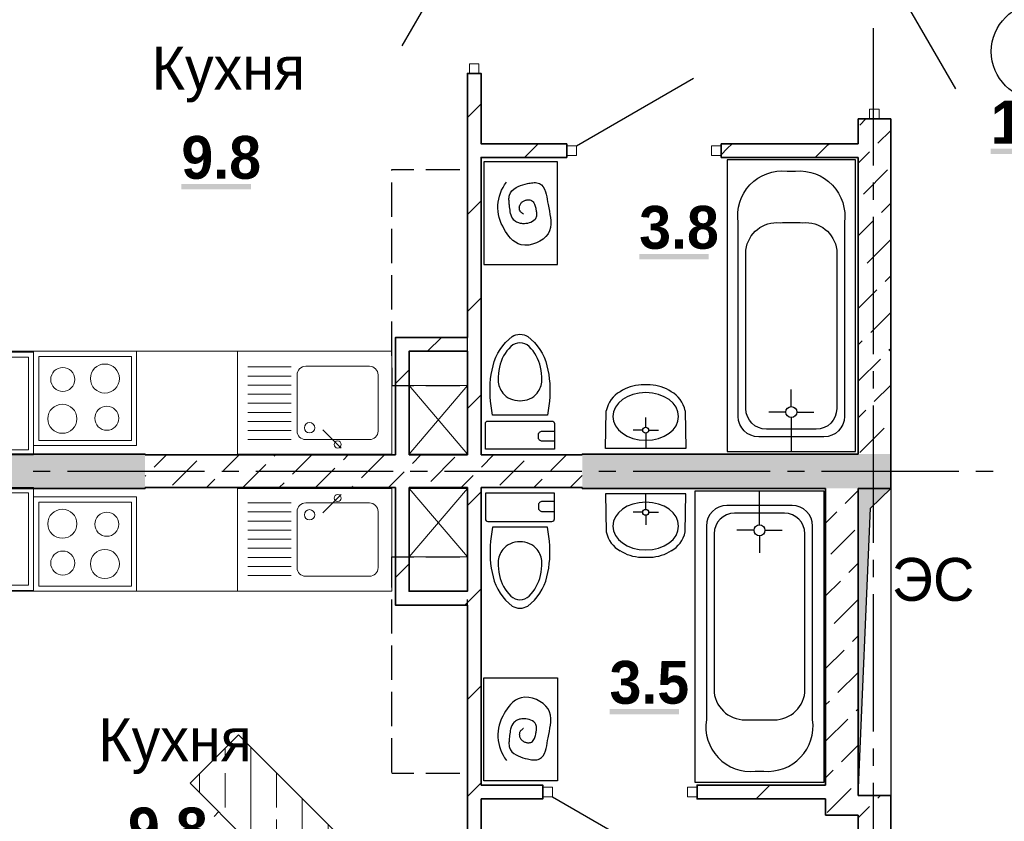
# Model space of a CAD drawing. Header units: millimetres. Extents: x 259029 to 2494469, y -731578 to -57567.
# Tile 186 of 252: x 462884 to 468628, y -579469 to -574794. Entities that reach past the tile are written whole.
import ezdxf
from ezdxf import colors
from ezdxf.entities.mleader import LeaderData, LeaderLine
from ezdxf.math import Vec2, Vec3

# ---------------------------------------------------------------- set-up
doc = ezdxf.new("R2010")
doc.units = ezdxf.units.MM
for name, color, linetype in [('PDF _Геометрия', 7, 'Continuous'), ('PDF _Сплошная заливка', 7, 'Continuous'), ('PDF _Текст', 7, 'Continuous')]:
    doc.layers.add(name, color=color, linetype=linetype)
for name, color, linetype, lineweight in [('РАЗРЕЗЫ', 10, 'Continuous', 60), ('Символы 0.20', 1, 'Continuous', 20), ('Стена', 7, 'Continuous', 50), ('Стена_ бетон несущ.', 253, 'Continuous', 70)]:
    doc.layers.add(name, color=color, linetype=linetype, lineweight=lineweight)
doc.styles.add('PDF Century Gothic', font='GOTHIC.TTF')
doc.styles.add('PDF Century Gothic Bold', font='GOTHICB.TTF')
doc.styles.add('ГОСТ', font='GOST_Common.ttf')

# ---------------------------------------------------------------- blocks, each defined once
blk = doc.blocks.new('_None')
blk = doc.blocks.new('ааапп')
at = {"layer": 'Стена_ бетон несущ.', "linetype": 'Continuous', "lineweight": 13}
h = blk.add_hatch(dxfattribs=at)
h.set_pattern_fill('__________7', color=9, scale=100, style=0, pattern_type=2)
h.set_pattern_definition([(45, (604713.32, -620324.9), (-212.132, 212.132), []), (45, (604607.25, -620218.84), (-212.132, 212.132), [200, -70])])
h.paths.add_polyline_path([(616730, -562639), (616730, -563439), (617130, -563439), (617130, -562639)], flags=0)
at = {"layer": 'Стена', "color": 7, "linetype": 'Continuous', "lineweight": 13}
blk.add_line((616693, -562874.5), (616730, -562874.5), dxfattribs=at)
at = {"layer": 'Стена_ бетон несущ.', "color": 9, "linetype": 'Continuous', "lineweight": 25}
for p, q in [((616730, -562639), (616730, -563439)), ((616730, -562639), (617130, -562639)), ((617130, -563439), (617130, -562639))]:
    blk.add_line(p, q, dxfattribs=at)
at = {"layer": 'Символы 0.20'}
ml = blk.add_multileader_mtext('Standard', dxfattribs=at)
ml.set_content('7(л.6)', color=256, style='ГОСТ')
ml.set_leader_properties(color=256, linetype='ByLayer', lineweight=-1)
ml.set_arrow_properties(name='NONE')
ml.build(insert=Vec2(0, 0))
ml.multileader.update_dxf_attribs({"text_left_attachment_type": 6, "text_right_attachment_type": 6, "dogleg_length": 0.25, "arrow_head_size": 200, "scale": 100})
ctx = ml.context
ctx.base_point, ctx.scale, ctx.char_height, ctx.arrow_head_size, ctx.landing_gap_size, ctx.plane_origin = Vec3(614110.1, -566038.8), 100, 250, 200, 25, Vec3(615324.2, -568173.2)
ctx.left_attachment, ctx.right_attachment = 6, 6
notes = []
notes.append((ctx, [(0, (1, 1, 0), (614085.1, -566038.8), (1, 0), 25, [(0, [(614013.3, -566718.2)], 0, [])])]))
ctx.mtext.insert, ctx.mtext.width, ctx.mtext.flow_direction = Vec3(614135.1, -565738.8), 792.21, 5
ml = blk.add_multileader_mtext('Standard', dxfattribs=at)
ml.set_content('9(л.9)', color=256, style='ГОСТ')
ml.set_leader_properties(color=256, linetype='ByLayer', lineweight=-1)
ml.set_arrow_properties(name='NONE')
ml.build(insert=Vec2(0, 0))
ml.multileader.update_dxf_attribs({"text_left_attachment_type": 6, "text_right_attachment_type": 6, "dogleg_length": 0.25, "arrow_head_size": 200, "scale": 100})
ctx = ml.context
ctx.base_point, ctx.scale, ctx.char_height, ctx.arrow_head_size, ctx.landing_gap_size, ctx.plane_origin = Vec3(612576, -566882.5), 100, 250, 200, 25, Vec3(613790.1, -569016.9)
ctx.left_attachment, ctx.right_attachment = 6, 6
notes.append((ctx, [(0, (1, 1, 0), (612551, -566882.5), (1, 0), 25, [(0, [(612479.2, -567561.9)], 0, [])])]))
ctx.mtext.insert, ctx.mtext.width, ctx.mtext.flow_direction = Vec3(612601, -566582.5), 792.21, 5
ml = blk.add_multileader_mtext('Standard', dxfattribs=at)
ml.set_content('9(л.9)', color=256, style='ГОСТ')
ml.set_leader_properties(color=256, linetype='ByLayer', lineweight=-1)
ml.set_arrow_properties(name='NONE')
ml.build(insert=Vec2(0, 0))
ml.multileader.update_dxf_attribs({"text_left_attachment_type": 6, "text_right_attachment_type": 6, "dogleg_length": 0.25, "arrow_head_size": 200, "scale": 100})
ctx = ml.context
ctx.base_point, ctx.scale, ctx.char_height, ctx.arrow_head_size, ctx.landing_gap_size, ctx.plane_origin = Vec3(613380, -569466.9), 100, 250, 200, 25, Vec3(611024.5, -571187.9)
ctx.left_attachment, ctx.right_attachment = 6, 6
notes.append((ctx, [(1, (1, 1, 0), (613355, -569466.9), (1, 0), 25, [(0, [(612832.1, -569802.7)], 0, [])])]))
ctx.mtext.insert, ctx.mtext.width, ctx.mtext.flow_direction = Vec3(613405, -569166.9), 792.21, 5
ml = blk.add_multileader_mtext('Standard', dxfattribs=at)
ml.set_content('по7(л.6)', color=256, style='ГОСТ')
ml.set_leader_properties(color=256, linetype='ByLayer', lineweight=-1)
ml.set_arrow_properties(name='NONE')
ml.build(insert=Vec2(0, 0))
ml.multileader.update_dxf_attribs({"text_left_attachment_type": 6, "text_right_attachment_type": 6, "dogleg_length": 0.25, "arrow_head_size": 200, "scale": 100})
ctx = ml.context
ctx.base_point, ctx.scale, ctx.char_height, ctx.arrow_head_size, ctx.landing_gap_size, ctx.plane_origin = Vec3(609782.7, -570717.4), 100, 250, 200, 25, Vec3(612513.4, -570395.2)
ctx.left_attachment, ctx.right_attachment = 6, 6
notes.append((ctx, [(1, (1, 1, 0), (610957.7, -570717.4), (-1, 0), 25, [(0, [(611147.2, -569654.4)], 0, [])])]))
ctx.mtext.insert, ctx.mtext.width, ctx.mtext.defined_height, ctx.mtext.flow_direction = Vec3(609807.7, -570417.4), 1094.387, 742.8, 5
ml = blk.add_multileader_mtext('Standard', dxfattribs=at)
ml.set_content('по 8 2(л.6)', color=256, style='ГОСТ')
ml.set_leader_properties(color=256, linetype='ByLayer', lineweight=-1)
ml.set_arrow_properties(name='NONE')
ml.build(insert=Vec2(0, 0))
ml.multileader.update_dxf_attribs({"text_left_attachment_type": 6, "text_right_attachment_type": 6, "dogleg_length": 0.25, "arrow_head_size": 200, "scale": 100})
ctx = ml.context
ctx.base_point, ctx.scale, ctx.char_height, ctx.arrow_head_size, ctx.landing_gap_size, ctx.plane_origin = Vec3(614087, -570266.1), 100, 250, 200, 25, Vec3(615301.2, -572400.6)
ctx.left_attachment, ctx.right_attachment = 6, 6
notes.append((ctx, [(0, (1, 1, 0), (614062, -570266.1), (1, 0), 25, [(0, [(613990.2, -570945.5)], 0, [])])]))
ctx.mtext.insert, ctx.mtext.width, ctx.mtext.flow_direction = Vec3(614112, -569966.1), 792.21, 5
ml = blk.add_multileader_mtext('Standard', dxfattribs=at)
ml.set_content('4(л.6)', color=256, style='ГОСТ')
ml.set_leader_properties(color=256, linetype='ByLayer', lineweight=-1)
ml.set_arrow_properties(name='NONE')
ml.build(insert=Vec2(0, 0))
ml.multileader.update_dxf_attribs({"text_left_attachment_type": 6, "text_right_attachment_type": 6, "dogleg_length": 0.25, "arrow_head_size": 200, "scale": 100})
ctx = ml.context
ctx.base_point, ctx.scale, ctx.char_height, ctx.arrow_head_size, ctx.landing_gap_size, ctx.plane_origin = Vec3(611257.3, -571855.8), 100, 250, 200, 25, Vec3(612471.5, -574008.5)
ctx.left_attachment, ctx.right_attachment = 6, 6
notes.append((ctx, [(0, (1, 1, 0), (611232.3, -571855.8), (1, 0), 25, [(0, [(611050.1, -572508.2)], 0, [])])]))
ctx.mtext.insert, ctx.mtext.width, ctx.mtext.defined_height, ctx.mtext.flow_direction = Vec3(611282.3, -571555.8), 1018.139, 759.8, 5
for ctx, leaders in notes:
    for number, flags, end, landing, length, lines in leaders:
        leader = LeaderData()
        leader.index, (leader.has_last_leader_line, leader.has_dogleg_vector, leader.attachment_direction) = number, flags
        leader.last_leader_point, leader.dogleg_vector, leader.dogleg_length = Vec3(end), Vec3(landing), length
        for number, points, colour, breaks in lines:
            line = LeaderLine()
            line.index, line.vertices, line.color, line.breaks = number, Vec3.list(points), colors.encode_raw_color(colour), breaks
            leader.lines.append(line)
        ctx.leaders.append(leader)

msp = doc.modelspace()

# ---------------------------------------------------------------- linework, layer by layer
at = {"layer": 'PDF _Геометрия', "lineweight": 25}
for points in [[(465507.7, -574263.7), (465113.7, -574946.1)], [(467898.7, -574428.7), (468342.7, -575197.7)], [(467865.7, -575644.4), (467865.7, -574844.4)], [(466131.7, -575529.6), (466814.2, -575135.6)], [(467010.7, -575612.3), (467010.7, -577312.3), (467760.7, -577312.3), (467760.7, -575612.3), (467010.7, -575612.3)], [(465055.7, -575674.4), (465055.7, -575667.6), (465182.7, -575667.6)], [(465252.7, -575667.6), (465452.7, -575667.6)], [(465495.7, -575674.4), (465495.7, -575667.6)], [(465055.7, -575944.4), (465055.7, -575744.4)], [(465495.7, -575944.4), (465495.7, -575744.4)], [(467865.7, -575844.4), (467865.7, -575744.4)], [(467865.7, -576744.4), (467865.7, -575944.4)], [(465055.7, -576214.4), (465055.7, -576014.4)], [(465495.7, -576214.4), (465495.7, -576014.4)], [(465055.7, -576484.4), (465055.7, -576284.4)], [(465495.7, -576484.4), (465495.7, -576284.4)], [(465055.7, -576754.4), (465055.7, -576554.4)], [(465495.7, -576754.4), (465495.7, -576554.4)], [(465055.7, -576824.4), (465055.7, -576927.6), (465182.7, -576927.6)], [(465495.7, -576927.6), (465495.7, -576824.4)], [(467865.7, -576944.4), (467865.7, -576844.4)], [(465252.7, -576927.6), (465452.7, -576927.6)], [(467385.7, -577050.3), (467385.7, -576950.3)], [(466766.7, -577074.9), (466770.2, -577295.4), (466302.4, -577295.4), (466305.8, -577074.9)], [(467865.7, -577844.4), (467865.7, -577044.4)], [(466536.3, -577171), (466536.3, -577114.3)], [(467353.7, -577082.3), (467253.7, -577082.3)], [(467385.7, -577114.3), (467385.7, -577312.3)], [(467417.7, -577082.3), (467517.7, -577082.3)], [(466519.1, -577188.2), (466462.4, -577188.2)], [(466553.5, -577188.2), (466610.2, -577188.2)], [(466536.3, -577205.4), (466536.3, -577295.4)], [(462962.7, -577427.5), (463062.7, -577427.5)], [(463162.7, -577427.5), (463962.7, -577427.5)], [(464062.7, -577427.5), (464162.7, -577427.5)], [(464262.7, -577427.5), (465062.7, -577427.5)], [(465162.7, -577427.5), (465262.7, -577427.5)], [(465362.7, -577427.5), (466162.7, -577427.5)], [(466262.7, -577427.5), (466362.7, -577427.5)], [(466462.7, -577427.5), (467262.7, -577427.5)], [(467362.7, -577427.5), (467462.7, -577427.5)], [(467562.7, -577427.5), (468362.7, -577427.5)], [(468462.7, -577427.5), (468562.7, -577427.5)], [(467775.7, -579317.5), (467775.7, -577527.5), (467965.7, -577527.5), (467965.7, -579317.5), (467775.7, -579317.5), (467848.4, -577643.1), (467965.7, -577527.5)], [(466766.7, -577780.2), (466770.2, -577559.7), (466302.4, -577559.7), (466305.8, -577780.2)], [(466536.3, -577649.7), (466536.3, -577559.7)], [(467200.1, -577739.8), (467200.1, -577541.8)], [(466519.1, -577666.9), (466462.4, -577666.9)], [(466536.3, -577684.1), (466536.3, -577740.8)], [(466553.5, -577666.9), (466610.2, -577666.9)], [(467168.1, -577771.8), (467068.1, -577771.8)], [(467200.1, -577803.8), (467200.1, -577903.8)], [(467232.1, -577771.8), (467332.1, -577771.8)], [(465055.7, -578104.4), (465055.7, -577927.4), (465182.7, -577927.4)], [(465252.7, -577927.4), (465452.7, -577927.4)], [(465495.7, -578104.4), (465495.7, -577927.4)], [(467865.7, -578044.4), (467865.7, -577944.4)], [(467865.7, -578944.4), (467865.7, -578144.4)], [(465055.7, -578374.4), (465055.7, -578174.4)], [(465495.7, -578374.4), (465495.7, -578174.4)], [(465055.7, -578644.4), (465055.7, -578444.4)], [(465495.7, -578644.4), (465495.7, -578444.4)], [(465055.7, -578914.4), (465055.7, -578714.4)], [(465495.7, -578914.4), (465495.7, -578714.4)], [(465055.7, -579184.4), (465055.7, -578984.4)], [(465495.7, -579184.4), (465495.7, -578984.4)], [(467865.7, -579144.4), (467865.7, -579044.4)], [(465055.7, -579187.4), (465182.7, -579187.4)], [(465252.7, -579187.4), (465452.7, -579187.4)], [(467865.7, -580044.4), (467865.7, -579244.4)], [(465991.7, -579325.6), (466674.2, -579719.6)]]:
    msp.add_lwpolyline(points, dxfattribs=at)
at = {"layer": 'PDF _Геометрия', "lineweight": 13}
for points in [[(465507.7, -575051.7), (465507.7, -575107.6), (465563.7, -575107.6), (465563.7, -575051.7)], [(467898.7, -575316.6), (467898.7, -575372.6), (467842.7, -575372.6), (467842.7, -575316.6)], [(466075.7, -575529.6), (466131.7, -575529.6), (466131.7, -575585.6), (466075.7, -575585.6)], [(466919.7, -575529.6), (466975.7, -575529.6), (466975.7, -575585.6), (466919.7, -575585.6)], [(462365.7, -576732.5), (462365.7, -577332.5), (462965.7, -577332.5), (462965.7, -576732.5)], [(464155.7, -577327.5), (465055.7, -577327.5), (465055.7, -576727.5), (464155.7, -576727.5)], [(462395.7, -577302.5), (462395.7, -576762.5), (462935.7, -576762.5), (462935.7, -577302.5)], [(462995.7, -577247.5), (462995.7, -576757.5), (463535.7, -576757.5), (463535.7, -577247.5)], [(462365.7, -578122.5), (462365.7, -577522.5), (462965.7, -577522.5), (462965.7, -578122.5)], [(464155.7, -577527.5), (465055.7, -577527.5), (465055.7, -578127.5), (464155.7, -578127.5)], [(462395.7, -577552.5), (462395.7, -578092.5), (462935.7, -578092.5), (462935.7, -577552.5)], [(462995.7, -577607.5), (462995.7, -578097.5), (463535.7, -578097.5), (463535.7, -577607.5)], [(465991.7, -579325.6), (465935.7, -579325.6), (465935.7, -579269.6), (465991.7, -579269.6)], [(466835.7, -579325.6), (466779.7, -579325.6), (466779.7, -579269.6), (466835.7, -579269.6)]]:
    msp.add_lwpolyline(points, close=True, dxfattribs=at)
at = {"layer": 'PDF _Геометрия', "lineweight": 35}
for points in [[(466075.7, -575517.6), (465575.7, -575517.6), (465575.7, -575107.6), (465495.7, -575107.6), (465495.7, -576647.7), (465155.7, -576647.7), (465075.7, -576647.7), (465075.7, -577332.6)], [(465495.7, -575364.5), (465575.7, -575284.5)], [(465828.5, -575597.5), (465838, -575588), (465908.5, -575517.5)], [(466075.7, -575517.6), (466075.7, -575597.6)], [(466975.7, -575581.6), (467012.1, -575545.3), (467039.9, -575517.5)], [(466975.7, -575597.6), (466975.7, -575517.6)], [(467775.7, -575517.6), (466975.7, -575517.6)], [(467525.5, -575597.5), (467599.1, -575523.9), (467605.5, -575517.5)], [(465575.7, -577332.6), (465575.7, -575597.6), (466075.7, -575597.6)], [(466975.7, -575597.6), (467775.7, -575597.6)], [(465495.7, -575930.2), (465575.7, -575850.2)], [(465495.7, -576495.9), (465575.7, -576415.9)], [(465264.1, -576727.6), (465344.1, -576647.6)], [(465155.7, -577332.6), (465155.7, -576727.7), (465495.7, -576727.7), (465495.7, -577332.6)], [(465075.7, -576915.9), (465155.7, -576835.9)], [(465495.7, -577061.6), (465575.7, -576981.6)], [(463615.7, -577332.6), (463615.7, -577327.6), (462365.8, -577327.6)], [(467775.7, -577327.6), (466165.7, -577327.6), (466165.7, -577332.6)], [(467775.7, -577527.6), (467965.7, -577527.6), (467965.7, -577327.6)], [(462365.8, -577527.6), (463615.7, -577527.6), (463615.7, -577522.6)], [(465575.7, -579337.6), (465575.7, -579747.6), (465495.7, -579747.6), (465495.7, -578207.6), (465155.7, -578207.6), (465075.7, -578207.6), (465075.7, -577522.6)], [(465495.7, -577522.6), (465495.7, -578127.6), (465155.7, -578127.6), (465155.7, -577522.6)], [(465575.7, -579257.6), (465575.7, -577522.6)], [(466165.7, -577522.6), (466165.7, -577527.6), (467585.7, -577527.6)], [(465498.3, -577624.8), (465575.7, -577547.3)], [(465075.7, -578047.3), (465155.7, -577967.3)], [(465481.3, -578207.4), (465495.7, -578193), (465512, -578176.7), (465575.7, -578113)], [(465495.7, -578758.7), (465525.7, -578728.7), (465575.7, -578678.7)], [(465495.7, -579324.3), (465539.4, -579280.7), (465575.7, -579244.3)], [(465575.7, -579257.6), (465935.7, -579257.6), (465935.7, -579337.6), (465575.7, -579337.6)], [(467585.7, -579337.6), (466835.7, -579337.6), (466835.7, -579257.6), (467585.7, -579257.6)], [(467179.7, -579337.5), (467259.7, -579257.5)]]:
    msp.add_lwpolyline(points, dxfattribs=at)
at = {"layer": 'PDF _Геометрия', "color": 191, "lineweight": 35, "true_color": 0xc8aaf2}
for points in [[(467775.7, -575517.6), (467775.7, -575372.6), (467965.7, -575372.6), (467965.7, -577327.6)], [(467785.1, -575408.7), (467821.2, -575372.5)], [(467891.2, -575514.7), (467965.7, -575440.1)], [(467775.7, -575630.1), (467841.7, -575564.2)], [(467775.7, -575597.6), (467775.7, -577327.6)], [(467806.3, -575811.7), (467947.7, -575670.3)], [(467912.4, -575917.8), (467965.7, -575864.4)], [(467775.7, -576054.4), (467862.9, -575967.3)], [(467827.5, -576214.8), (467965.7, -576076.5)], [(467775.7, -576266.5), (467778, -576264.3)], [(467933.6, -576320.8), (467965.7, -576288.7)], [(467775.7, -576478.7), (467884.1, -576370.3)], [(467848.7, -576617.8), (467965.7, -576500.8)], [(467775.7, -576690.8), (467799.2, -576667.3)], [(467954.8, -576723.9), (467965.7, -576712.9)], [(467775.7, -576902.9), (467905.3, -576773.4)], [(467869.9, -577020.9), (467965.7, -576925.1)], [(467775.7, -577115.1), (467820.4, -577070.4)], [(467785.1, -577317.8), (467926.5, -577176.4)], [(465075.7, -577332.6), (463615.7, -577332.6)], [(463669.7, -577402.7), (463739.9, -577332.5)], [(464072.8, -577423.9), (464164.2, -577332.5)], [(464369.8, -577339.1), (464376.3, -577332.5)], [(464475.8, -577445.1), (464588.5, -577332.5)], [(464772.8, -577360.3), (464800.6, -577332.5)], [(464878.9, -577466.3), (465012.7, -577332.5)], [(465495.7, -577332.6), (465155.7, -577332.6)], [(465175.9, -577381.5), (465224.9, -577332.5)], [(465281.9, -577487.5), (465423.4, -577346.1)], [(466165.7, -577332.6), (465575.7, -577332.6)], [(465578.9, -577402.7), (465649.1, -577332.5)], [(465982, -577423.9), (466073.4, -577332.5)], [(463775.8, -577508.8), (463917.2, -577367.3)], [(464186.3, -577522.5), (464320.3, -577388.6)], [(464610.6, -577522.5), (464723.3, -577409.8)], [(465685, -577508.8), (465826.4, -577367.3)], [(463615.7, -577456.7), (463620.2, -577452.2)], [(463974.2, -577522.5), (464023.3, -577473.4)], [(465034.9, -577522.5), (465126.4, -577431)], [(465459.1, -577522.5), (465529.4, -577452.2)], [(465883.4, -577522.5), (465932.5, -577473.4)], [(466095.5, -577522.5), (466165.7, -577452.3)], [(463615.7, -577522.6), (465075.7, -577522.6)], [(464398.5, -577522.5), (464426.3, -577494.6)], [(464822.7, -577522.5), (464829.4, -577515.8)], [(465155.7, -577522.6), (465495.7, -577522.6)], [(465575.7, -577522.6), (466165.7, -577522.6)], [(467585.7, -577527.6), (467585.7, -579257.6)], [(467775.7, -577527.6), (467775.7, -579317.6), (467965.7, -579317.6), (467965.7, -579622.6), (467775.7, -579622.6), (467775.7, -579432.6)], [(467700.2, -577614.8), (467775.7, -577539.3)], [(467585.7, -577729.3), (467650.7, -577664.3)], [(467615.4, -577911.8), (467756.8, -577770.4)], [(467721.4, -578017.9), (467775.7, -577963.6)], [(467585.7, -578153.6), (467672, -578067.4)], [(467636.6, -578314.9), (467775.7, -578175.7)], [(467585.7, -578365.7), (467587.1, -578364.4)], [(467742.7, -578420.9), (467775.7, -578387.9)], [(467585.7, -578577.8), (467693.2, -578470.4)], [(467657.8, -578717.9), (467775.7, -578600)], [(467585.7, -578790), (467608.3, -578767.4)], [(467763.9, -578824), (467775.7, -578812.1)], [(467585.7, -579002.1), (467714.4, -578873.5)], [(467679, -579121), (467775.7, -579024.2)], [(467585.7, -579214.2), (467629.5, -579170.5)], [(467594.2, -579417.9), (467735.6, -579276.5)], [(467891.2, -579333.1), (467906.8, -579317.5)], [(467585.7, -579337.6), (467585.7, -579432.6), (467775.7, -579432.6)], [(467775.7, -579448.5), (467841.7, -579382.6)]]:
    msp.add_lwpolyline(points, dxfattribs=at)
at = {"layer": 'PDF _Геометрия', "lineweight": 25}
for points in [[(466021.2, -576222.7), (466021.2, -575622.4), (465591.6, -575622.4), (465591.6, -576222.7)], [(466825.1, -579241.8), (466825.1, -577541.8), (467575.1, -577541.8), (467575.1, -579241.8)], [(466021.2, -578632.3), (466021.2, -579232.6), (465591.6, -579232.6), (465591.6, -578632.3)]]:
    msp.add_lwpolyline(points, close=True, dxfattribs=at)
for points in [[(467695.7, -575977.3), (467695.7, -577107.3, -0.414211), (467575.7, -577227.3), (467195.7, -577227.3, -0.414211), (467075.7, -577107.3), (467075.7, -575977.3, -0.491279), (467360.7, -575677.3), (467410.7, -575677.3, -0.479934)], [(467530.7, -577182.3), (467240.7, -577182.3, -0.414211), (467120.7, -577062.3), (467120.7, -576137.3, -0.408196), (467320, -575978), (467333.6, -575977.6), (467347.2, -575977.4), (467360.7, -575977.3), (467410.7, -575977.3), (467424.1, -575977.4), (467437.7, -575977.6), (467451.3, -575978, -0.408205), (467650.7, -576137.3), (467650.7, -577062.3, -0.414211)], [(465757.3, -576641.8, -0.138768), (465802.8, -576629, -0.138761), (465848.3, -576641.8, -0.170893), (465960.1, -576811.9, -0.088974), (465974.1, -577019.3), (465963.8, -577100.8), (465641.9, -577100.9), (465631.5, -577019.3, -0.088975), (465645.5, -576811.9, -0.170891)], [(465616, -577134.8), (465989.6, -577134.8, -0.414225), (466004.3, -577149.4), (466004.3, -577299.1), (465601.4, -577299.1), (465601.4, -577149.4, -0.414225)], [(465616, -577720.3), (465989.6, -577720.3, 0.414225), (466004.3, -577705.7), (466004.3, -577556), (465601.4, -577556), (465601.4, -577705.7, 0.414225)], [(467510.1, -578876.8), (467510.1, -577746.8, 0.414211), (467390.1, -577626.8), (467010.1, -577626.8, 0.414211), (466890.1, -577746.8), (466890.1, -578876.8, 0.491286), (467175.1, -579176.8), (467225.1, -579176.8, 0.479941)], [(467345.1, -577671.8), (467055.1, -577671.8, 0.414211), (466935.1, -577791.8), (466935.1, -578716.8, 0.408194), (467134.5, -578876), (467148.1, -578876.5), (467161.6, -578876.7), (467175.1, -578876.8), (467225.1, -578876.8), (467238.6, -578876.7), (467252.2, -578876.5), (467265.8, -578876, 0.408205), (467465.1, -578716.8), (467465.1, -577791.8, 0.414211)], [(465757.3, -578213.3, 0.138762), (465802.8, -578226.1, 0.138767), (465848.3, -578213.3, 0.170893), (465960.1, -578043.2, 0.088975), (465974.1, -577835.9), (465963.8, -577754.3), (465641.9, -577754.3), (465631.5, -577835.9, 0.088974), (465645.5, -578043.2, 0.170891)]]:
    msp.add_lwpolyline(points, format="xyb", close=True, dxfattribs=at)
for points in [[(465823.1, -575928.2), (465821, -575926.6), (465818.8, -575925.1), (465816.7, -575923.5), (465814.7, -575921.9), (465812.7, -575920.2), (465810.8, -575918.6), (465808.6, -575916.5), (465806.6, -575914.3), (465804.8, -575912), (465803.2, -575909.5), (465801.9, -575907), (465800.8, -575904.2), (465800, -575901.4), (465799.4, -575898.4), (465799.1, -575895.4), (465799, -575892.3), (465799.2, -575889.2), (465799.5, -575886.1), (465800.1, -575883), (465800.9, -575879.9), (465801.9, -575877), (465803.5, -575873.2), (465805.4, -575869.5), (465807.6, -575866.1), (465810.1, -575862.9), (465812.9, -575859.9), (465815.9, -575857.2), (465819.2, -575854.7), (465822.7, -575852.4), (465826.3, -575850.4), (465830.2, -575848.7), (465834.2, -575847.2), (465838.3, -575846.1), (465842.5, -575845.2), (465846.7, -575844.7), (465851, -575844.5), (465856.1, -575844.7), (465861.1, -575845.5), (465865.8, -575846.8), (465870.2, -575848.7), (465875.7, -575852.5), (465880.3, -575857.3), (465884.3, -575863.1), (465887.5, -575869.7), (465889.7, -575875.4), (465891.7, -575881.4), (465893.3, -575887.6), (465894.8, -575893.9), (465896.2, -575900.2), (465897.2, -575905.7), (465898.2, -575911.1), (465899, -575916.5), (465899.6, -575921.8), (465899.9, -575926.9), (465899.9, -575933.2), (465899.3, -575939.1), (465898.1, -575944.9), (465896.2, -575950.2), (465891.1, -575958.5), (465884, -575965.7), (465875.3, -575971.8), (465865.2, -575976.7), (465856.5, -575979.7), (465847.3, -575982), (465837.8, -575983.5), (465828.3, -575984.2), (465818.8, -575984.1), (465812.7, -575983.5), (465806.7, -575982.5), (465800.8, -575981.2), (465795.2, -575979.6), (465789.8, -575977.6), (465783.4, -575974.6), (465777.5, -575971.1), (465772.1, -575967.1), (465767.2, -575962.6), (465760.7, -575954.4), (465755.5, -575945.1), (465751.4, -575934.9), (465748.4, -575924.1), (465746.5, -575914.9), (465744.9, -575905.6), (465743.7, -575896), (465742.5, -575886.3), (465741.4, -575876.6), (465740.7, -575870.1), (465740, -575863.7), (465739.3, -575857.4), (465738.8, -575851.2), (465738.5, -575845), (465738.4, -575837.5), (465738.8, -575830.3), (465739.8, -575823.3), (465741.4, -575816.6), (465747.3, -575803.8), (465756.1, -575792.4), (465767.4, -575782.3), (465780.9, -575773.5), (465792.8, -575767.4), (465805.6, -575761.9), (465819, -575757.2), (465832.8, -575753.2), (465846.7, -575749.8), (465854.6, -575748.2), (465862.3, -575746.8), (465870, -575745.7), (465877.4, -575744.9), (465884.7, -575744.5), (465893.5, -575744.6), (465901.8, -575745.4), (465909.6, -575747.2), (465916.7, -575749.8), (465928.3, -575757.5), (465937.7, -575768.4), (465945.2, -575782), (465951.2, -575797.8), (465955.2, -575811.6), (465958.5, -575826.3), (465961.5, -575841.4), (465964.3, -575856.9), (465967.1, -575872.3), (465970.8, -575891.8), (465974.5, -575910.9), (465977.8, -575929.5), (465980.5, -575947.5), (465982.3, -575965), (465982.8, -575985.9), (465980.8, -576005.9), (465975.8, -576024.7), (465967.1, -576042.3), (465954.4, -576058.6), (465938.3, -576073.2), (465919.5, -576085.8), (465898.6, -576096.1), (465876.5, -576103.7), (465854, -576108.2), (465831.6, -576109.3), (465810.2, -576106.5), (465792.6, -576100.8), (465776.3, -576092.2), (465761.2, -576081), (465747.5, -576067.7), (465737.3, -576055.8), (465727.9, -576042.9), (465719.3, -576029.3), (465711.3, -576015.1, -0.315623), (465724.2, -575741.2)], [(465855.6, -576700, 0.195331), (465802.8, -576678.6, 0.195331), (465750, -576700, 0.147466), (465682.9, -576820.2, 0.067999), (465675.4, -576897, 0.15859), (465702.2, -576971.2, 0.228913), (465802, -577015.9)], [(465803.6, -577015.9, 0.228913), (465903.5, -576971.2, 0.158591), (465930.4, -576897, 0.068002), (465922.7, -576820.2, 0.147831), (465855.6, -576700)], [(466685.2, -576963.9, 0.139091), (466562.5, -576924.4), (466510.1, -576924.4, 0.13909), (466387.3, -576963.9)], [(466004.3, -577252), (465932.1, -577252, -0.414224), (465910.1, -577230), (465910.1, -577215.4, -0.414224), (465932.1, -577193.4), (466004.3, -577193.4)], [(466004.3, -577603.1), (465932.1, -577603.1, 0.414224), (465910.1, -577625.1), (465910.1, -577639.7, 0.414224), (465932.1, -577661.7), (466004.3, -577661.7)], [(465802, -577839.2, 0.228913), (465702.2, -577883.9, 0.15859), (465675.4, -577958.1, 0.068002), (465682.9, -578034.9, 0.147467), (465750, -578155.1, 0.195331), (465802.8, -578176.5, 0.195331), (465855.6, -578155.1)], [(465855.6, -578155.1, 0.147835), (465922.7, -578034.9, 0.067999), (465930.4, -577958.1, 0.158591), (465903.5, -577883.9, 0.228913), (465803.6, -577839.2)], [(466685.2, -577891.2, -0.139091), (466562.5, -577930.7), (466510.1, -577930.7, -0.139091), (466387.3, -577891.2)], [(465823.1, -578926.8), (465821, -578928.4), (465818.8, -578929.9), (465816.7, -578931.5), (465814.7, -578933.1), (465812.7, -578934.8), (465810.8, -578936.4), (465808.6, -578938.5), (465806.6, -578940.7), (465804.8, -578943), (465803.2, -578945.5), (465801.9, -578948), (465800.8, -578950.7), (465800, -578953.6), (465799.4, -578956.6), (465799.1, -578959.6), (465799, -578962.7), (465799.2, -578965.8), (465799.5, -578968.9), (465800.1, -578972), (465800.9, -578975.1), (465801.9, -578978), (465803.5, -578981.8), (465805.4, -578985.5), (465807.6, -578988.9), (465810.1, -578992.1), (465812.9, -578995.1), (465815.9, -578997.8), (465819.2, -579000.3), (465822.7, -579002.6), (465826.3, -579004.6), (465830.2, -579006.3), (465834.2, -579007.8), (465838.3, -579008.9), (465842.5, -579009.8), (465846.7, -579010.3), (465851, -579010.5), (465856.1, -579010.3), (465861.1, -579009.5), (465865.8, -579008.2), (465870.2, -579006.3), (465875.7, -579002.5), (465880.3, -578997.7), (465884.3, -578991.9), (465887.5, -578985.3), (465889.7, -578979.6), (465891.7, -578973.6), (465893.3, -578967.4), (465894.8, -578961.1), (465896.2, -578954.8), (465897.2, -578949.3), (465898.2, -578943.8), (465899, -578938.5), (465899.6, -578933.2), (465899.9, -578928.1), (465899.9, -578921.8), (465899.3, -578915.8), (465898.1, -578910.1), (465896.2, -578904.8), (465891.1, -578896.5), (465884, -578889.3), (465875.3, -578883.2), (465865.2, -578878.3), (465856.5, -578875.2), (465847.3, -578872.9), (465837.8, -578871.5), (465828.3, -578870.8), (465818.8, -578870.9), (465812.7, -578871.5), (465806.7, -578872.5), (465800.8, -578873.8), (465795.2, -578875.4), (465789.8, -578877.4), (465783.4, -578880.4), (465777.5, -578883.9), (465772.1, -578887.9), (465767.2, -578892.4), (465760.7, -578900.6), (465755.5, -578909.9), (465751.4, -578920), (465748.4, -578930.9), (465746.5, -578940), (465744.9, -578949.4), (465743.7, -578959), (465742.5, -578968.7), (465741.4, -578978.4), (465740.7, -578984.8), (465740, -578991.2), (465739.3, -578997.6), (465738.8, -579003.8), (465738.5, -579010), (465738.4, -579017.4), (465738.8, -579024.7), (465739.8, -579031.7), (465741.4, -579038.4), (465747.3, -579051.2), (465756.1, -579062.6), (465767.4, -579072.7), (465780.9, -579081.5), (465792.8, -579087.6), (465805.6, -579093), (465819, -579097.8), (465832.8, -579101.8), (465846.7, -579105.2), (465854.6, -579106.8), (465862.3, -579108.2), (465870, -579109.3), (465877.4, -579110.1), (465884.7, -579110.5), (465893.5, -579110.4), (465901.8, -579109.5), (465909.6, -579107.8), (465916.7, -579105.2), (465928.3, -579097.5), (465937.7, -579086.5), (465945.2, -579072.9), (465951.2, -579057.2), (465955.2, -579043.4), (465958.5, -579028.7), (465961.5, -579013.6), (465964.3, -578998.1), (465967.1, -578982.7), (465970.8, -578963.2), (465974.5, -578944.1), (465977.8, -578925.5), (465980.5, -578907.5), (465982.3, -578890), (465982.8, -578869.1), (465980.8, -578849.1), (465975.8, -578830.3), (465967.1, -578812.7), (465954.4, -578796.4), (465938.3, -578781.8), (465919.5, -578769.2), (465898.6, -578758.9), (465876.5, -578751.3), (465854, -578746.8), (465831.6, -578745.7), (465810.2, -578748.4), (465792.6, -578754.2), (465776.3, -578762.8), (465761.2, -578774), (465747.5, -578787.2), (465737.3, -578799.2), (465727.9, -578812), (465719.3, -578825.7), (465711.3, -578839.9, 0.315623), (465724.2, -579113.8)]]:
    msp.add_lwpolyline(points, format="xyb", dxfattribs=at)
at = {"layer": 'PDF _Геометрия', "lineweight": 13}
for points in [[(465055.7, -576727.5), (462365.7, -576727.5)], [(463565.7, -577277.5), (462965.7, -577277.5), (462965.7, -576727.5), (463565.7, -576727.5)], [(463565.7, -577277.5), (463565.7, -576727.5)], [(464468.2, -576819.3), (464215.7, -576819.3)], [(464468.2, -576872.3), (464215.7, -576872.3)], [(464468.2, -576925.2), (464215.7, -576925.2)], [(464468.2, -576978.2), (464215.7, -576978.2)], [(464468.2, -577031.1), (464215.7, -577031.1)], [(464468.2, -577084.1), (464215.7, -577084.1)], [(464468.2, -577137), (464215.7, -577137)], [(464468.2, -577189.9), (464215.7, -577189.9)], [(464760.1, -577292.1), (464653.1, -577185)], [(464468.2, -577242.9), (464215.7, -577242.9)], [(463565.7, -577577.5), (462965.7, -577577.5), (462965.7, -578127.5), (463565.7, -578127.5)], [(463565.7, -577577.5), (463565.7, -578127.5)], [(464760.1, -577562.9), (464653.1, -577670)], [(464468.2, -577612.1), (464215.7, -577612.1)], [(464468.2, -577665), (464215.7, -577665)], [(464468.2, -577718), (464215.7, -577718)], [(464468.2, -577770.9), (464215.7, -577770.9)], [(464468.2, -577823.9), (464215.7, -577823.9)], [(464468.2, -577876.8), (464215.7, -577876.8)], [(464468.2, -577929.8), (464215.7, -577929.8)], [(464468.2, -577982.7), (464215.7, -577982.7)], [(464468.2, -578035.6), (464215.7, -578035.6)], [(465055.7, -578127.5), (462365.7, -578127.5)]]:
    msp.add_lwpolyline(points, dxfattribs=at)
for points in [[(464552.9, -576815.4), (464925, -576815.4, -0.414208), (464975, -576865.4), (464975, -577192.9, -0.414208), (464925, -577242.9), (464552.9, -577242.9, -0.414208), (464502.9, -577192.9), (464502.9, -576865.4, -0.414208)], [(464552.9, -578039.6), (464925, -578039.6, 0.414208), (464975, -577989.6), (464975, -577662.1, 0.414208), (464925, -577612.1), (464552.9, -577612.1, 0.414208), (464502.9, -577662.1), (464502.9, -577989.6, 0.414208)]]:
    msp.add_lwpolyline(points, format="xyb", close=True, dxfattribs=at)
at = {"layer": 'PDF _Геометрия', "lineweight": 18}
for points in [[(465495.7, -576927.6), (465495.7, -577327.6), (465155.7, -577327.6), (465155.7, -576927.6)], [(465495.7, -577927.4), (465495.7, -577527.4), (465155.7, -577527.4), (465155.7, -577927.4)]]:
    msp.add_lwpolyline(points, close=True, dxfattribs=at)
for points in [[(465495.7, -577327.6), (465155.7, -576927.6)], [(465155.7, -577327.6), (465495.7, -576927.6)], [(465495.7, -577527.4), (465155.7, -577927.4)], [(465155.7, -577527.4), (465495.7, -577927.4)]]:
    msp.add_lwpolyline(points, dxfattribs=at)
at = {"layer": 'PDF _Геометрия', "lineweight": 25}
for centre, radius in [((468834.3, -574980.1), 281.9), ((467385.7, -577082.3), 32), ((466536.3, -577188.2), 17.2), ((466536.3, -577666.9), 17.2), ((467200.1, -577771.8), 32)]:
    msp.add_circle(centre, radius, dxfattribs=at)
at = {"layer": 'PDF _Геометрия', "lineweight": 13}
for centre, radius in [((463135.6, -576892.2), 70.1), ((463381.5, -576886.9), 84.8), ((463133.2, -577121.5), 84.8), ((463392.5, -577118.4), 70.1), ((464575.7, -577173.7), 30.1), ((464739.3, -577271.3), 20.7), ((464739.3, -577583.7), 20.7), ((463133.2, -577733.5), 84.8), ((464575.7, -577681.3), 30.1), ((463392.5, -577736.6), 70.1), ((463135.6, -577962.8), 70.1), ((463381.5, -577968.1), 84.8)]:
    msp.add_circle(centre, radius, dxfattribs=at)
at = {"layer": 'PDF _Геометрия', "lineweight": 25}
for points in [[(466387.3, -576963.9), (466346.7, -576985.7), (466316.9, -577026.3), (466305.8, -577074.9)], [(466536.3, -576968.9), (466430.1, -576968.9), (466344.1, -577031.2), (466344.1, -577108)], [(466728.5, -577108), (466728.5, -577031.2), (466642.4, -576968.9), (466536.3, -576968.9)], [(466766.7, -577074.9), (466755.7, -577026.3), (466725.9, -576985.7), (466685.2, -576963.9)], [(466344.1, -577108), (466344.1, -577184.7), (466430.1, -577247), (466536.3, -577247)], [(466536.3, -577247), (466642.4, -577247), (466728.5, -577184.7), (466728.5, -577108)], [(466536.3, -577608.1), (466430.1, -577608.1), (466344.1, -577670.4), (466344.1, -577747.2)], [(466728.5, -577747.2), (466728.5, -577670.4), (466642.4, -577608.1), (466536.3, -577608.1)], [(466344.1, -577747.2), (466344.1, -577823.9), (466430.1, -577886.2), (466536.3, -577886.2)], [(466536.3, -577886.2), (466642.4, -577886.2), (466728.5, -577823.9), (466728.5, -577747.2)], [(466305.8, -577780.2), (466316.9, -577828.8), (466346.7, -577869.5), (466387.3, -577891.2)], [(466685.2, -577891.2), (466725.9, -577869.5), (466755.7, -577828.8), (466766.7, -577780.2)]]:
    msp.add_open_spline(points, degree=3, dxfattribs=at)
at = {"layer": 'PDF _Сплошная заливка', "lineweight": 25, "transparency": 33554559}
for points in [[(468548.9, -575577.4), (469117.4, -575577.4), (468548.9, -575546.1), (469117.4, -575546.1)], [(463827.6, -575783.1), (464233.7, -575783.1), (463827.6, -575751.7), (464233.7, -575751.7)], [(466498.2, -576191.3), (466904.2, -576191.3), (466498.2, -576159.9), (466904.2, -576159.9)], [(466325.1, -578844.4), (466731.2, -578844.4), (466325.1, -578813.1), (466731.2, -578813.1)]]:
    msp.add_solid(points, dxfattribs=at)
at = {"layer": 'PDF _Сплошная заливка', "color": 7, "lineweight": 25, "true_color": 0xf1f1f1, "transparency": 33554559}
for points in [[(462165.7, -577527.5), (463615.7, -577527.5), (462165.7, -577327.5), (463615.7, -577327.5)], [(466165.7, -577527.5), (467965.7, -577527.5), (466165.7, -577327.5), (467965.7, -577327.5)]]:
    msp.add_solid(points, dxfattribs=at)
at = {"layer": 'PDF _Сплошная заливка', "color": 251, "lineweight": 35, "true_color": 0x6c6c6c, "transparency": 33554559}
msp.add_solid([(467775.7, -577527.5), (467775.7, -579317.5), (467965.7, -577527.5), (467848.4, -577643.1)], dxfattribs=at)

# ---------------------------------------------------------------- texts
at = {"layer": 'PDF _Текст', "char_height": 250, "attachment_point": 7}
for s, insert, style in [('Кухня', (463654, -575277.1), 'PDF Century Gothic'), ('12.0', (468548.9, -575520.1), 'PDF Century Gothic Bold'), ('9.8', (463827.6, -575725.7), 'PDF Century Gothic Bold'), ('3.8', (466498.2, -576134), 'PDF Century Gothic Bold'), ('ЭС', (467971.9, -578186.6), 'PDF Century Gothic'), ('3.5', (466325.1, -578787.1), 'PDF Century Gothic Bold'), ('Кухня', (463342.6, -579193.4), 'PDF Century Gothic'), ('9.8', (463516.2, -579642), 'PDF Century Gothic Bold')]:
    msp.add_mtext(s, dxfattribs=dict(at, insert=insert, style=style))

# ---------------------------------------------------------------- next in the draw order: block references
at = {"layer": 'РАЗРЕЗЫ', "color": 2, "lineweight": -2, "rotation": 45.00000000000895}
msp.add_blockref('ааапп', (-370061.8, -617495.3), dxfattribs=at)

doc.saveas('drawing.dxf')
